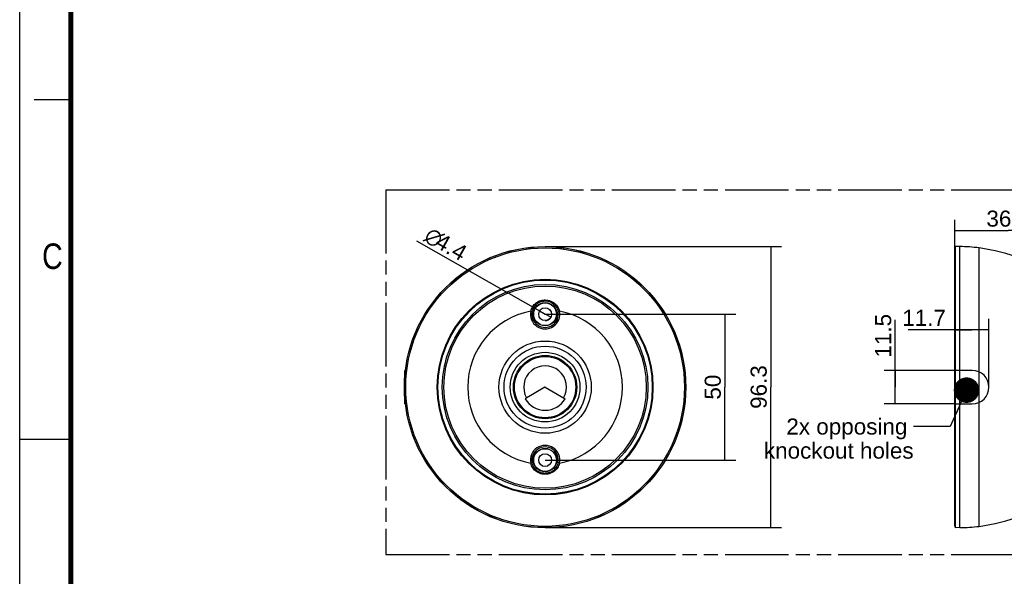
# Model space of a CAD drawing. Header units: millimetres. Extents: x 0 to 210, y 0 to 297.
# Tile 2 of 4: x 0 to 135, y 130 to 206. Entities that reach past the tile are written whole.
import ezdxf
from ezdxf.enums import TextEntityAlignment as Align

# ---------------------------------------------------------------- set-up
doc = ezdxf.new("R2010")
doc.units = ezdxf.units.MM
doc.header["$LTSCALE"] = 19.36
doc.linetypes.add('PHANTOM', pattern=[0.8, 0.45, -0.05, 0.1, -0.05, 0.1, -0.05])
doc.layers.get('0').update_dxf_attribs({"linetype": 'CONTINUOUS'})
for name, color, linetype in [('DEFAULT_3', 7, 'PHANTOM'), ('Z_CURVE', 7, 'CONTINUOUS'), ('Z_DIM_2D', 7, 'CONTINUOUS'), ('Z_NOTICE', 7, 'CONTINUOUS')]:
    doc.layers.add(name, color=color, linetype=linetype)
doc.styles.get("Standard").update_dxf_attribs({"font": 'txt', "width": 0.7})
doc.styles.add('TEXTSTYLE_2', font='txt', dxfattribs={"width": 0.75})
doc.styles.add('TEXTSTYLE_3', font='helveticaneueltw1g-ltcn.otf')
doc.styles.add('TEXTSTYLE_4', font='gdt', dxfattribs={"width": 0.7})
doc.dimstyles.new('DIMSTYLE_1', dxfattribs={"dimtxt": 2.2, "dimasz": 3.5, "dimexe": 1.5, "dimexo": 0, "dimgap": 0.55, "dimtad": 1, "dimdec": 1, "dimlfac": 2.5, "dimdsep": 46, "dimtxsty": 'TEXTSTYLE_3', "dimcen": 0.09, "dimclrt": 5, "dimadec": 0, "dimazin": 0, "dimtp": 0.3, "dimtm": 0.3, "dimtfac": 1, "dimtdec": 1, "dimtofl": 0, "dimtmove": 0, "dimatfit": 3, "dimfxl": 0, "dimtolj": 1, "dimarcsym": 0})
doc.dimstyles.new('DIMSTYLE_2', dxfattribs={"dimtxt": 2.2, "dimasz": 3.5, "dimexe": 1.5, "dimexo": 0, "dimgap": 0.55, "dimtad": 1, "dimdec": 3, "dimlfac": 2.5, "dimdsep": 46, "dimtxsty": 'TEXTSTYLE_3', "dimcen": 0.09, "dimclrt": 5, "dimadec": 0, "dimazin": 0, "dimtp": 0.3, "dimtm": 0.3, "dimtfac": 1, "dimtdec": 3, "dimtofl": 0, "dimtmove": 0, "dimatfit": 3, "dimfxl": 0, "dimtolj": 1, "dimarcsym": 0})
doc.dimstyles.new('DIMSTYLE_3', dxfattribs={"dimtxt": 2.2, "dimasz": 3.5, "dimexe": 1.5, "dimexo": 0, "dimgap": 0.55, "dimtad": 1, "dimdec": 3, "dimlfac": 2.5, "dimdsep": 46, "dimtxsty": 'TEXTSTYLE_3', "dimcen": 0.09, "dimclrt": 5, "dimadec": 0, "dimazin": 0, "dimtp": 0.2, "dimtm": 0.2, "dimtfac": 1, "dimtdec": 3, "dimtofl": 0, "dimtmove": 0, "dimatfit": 3, "dimfxl": 0, "dimtolj": 1, "dimarcsym": 0})
doc.dimstyles.new('DIMSTYLE_4', dxfattribs={"dimtxt": 2.2, "dimasz": 3.5, "dimexe": 1.5, "dimexo": 0, "dimtad": 1, "dimdec": 3, "dimlfac": 2.5, "dimdsep": 46, "dimtxsty": 'TEXTSTYLE_3', "dimcen": 0.09, "dimclrt": 5, "dimadec": 0, "dimazin": 0, "dimtp": 0.1, "dimtm": 0.1, "dimtfac": 1, "dimtdec": 3, "dimtmove": 0, "dimatfit": 2, "dimfxl": 0, "dimtolj": 1, "dimarcsym": 0})
doc.dimstyles.get("Standard").update_dxf_attribs({"dimtxt": 3.5, "dimasz": 3.5, "dimexe": 1.5, "dimexo": 0, "dimtad": 1, "dimdec": 3, "dimdsep": 46, "dimtxsty": 'Standard', "dimcen": 0.09, "dimclrt": 5, "dimadec": 0, "dimazin": 0, "dimtol": 1, "dimtp": 0.001, "dimtm": 0.001, "dimtfac": 1, "dimtdec": 3, "dimtofl": 0, "dimtmove": 0, "dimatfit": 3, "dimfxl": 0, "dimtolj": 1, "dimarcsym": 0})

# ---------------------------------------------------------------- blocks, each defined once
blk = doc.blocks.new('*D2')
at = {"layer": 'Z_DIM_2D', "color": 2, "linetype": 'Continuous'}
for p, q in [((71.95, 174.91), (104.35, 174.91)), ((102.85, 174.91), (102.85, 155.65)), ((102.85, 136.38), (102.85, 155.65)), ((71.95, 136.38), (104.35, 136.38))]:
    blk.add_line(p, q, dxfattribs=at)
at = {"layer": 'Z_DIM_2D', "color": 5, "linetype": 'Continuous', "style": 'TEXTSTYLE_3'}
blk.add_text('96.3', height=2.2, rotation=90, dxfattribs=at).set_placement((102.3, 155.65), align=Align.CENTER)
blk = doc.blocks.new('_NONE')
blk = doc.blocks.new('*D3')
at = {"layer": 'Z_DIM_2D', "color": 2, "linetype": 'Continuous'}
for p, q in [((71.95, 165.64), (98.06, 165.64)), ((96.56, 165.64), (96.56, 155.64)), ((96.56, 145.64), (96.56, 155.64)), ((71.95, 145.64), (98.06, 145.64))]:
    blk.add_line(p, q, dxfattribs=at)
at = {"layer": 'Z_DIM_2D', "color": 5, "linetype": 'Continuous', "style": 'TEXTSTYLE_3'}
blk.add_text('50', height=2.2, rotation=90, dxfattribs=at).set_placement((96.01, 155.64), align=Align.CENTER)
blk = doc.blocks.new('*D4')
at = {"layer": 'Z_DIM_2D', "color": 2, "linetype": 'Continuous'}
for p, q in [((128.06, 164.99), (128.06, 155.64)), ((132.74, 155.64), (132.74, 164.99)), ((130.4, 163.49), (121.67, 163.49)), ((128.06, 163.49), (130.4, 163.49)), ((132.74, 163.49), (130.4, 163.49))]:
    blk.add_line(p, q, dxfattribs=at)
at = {"layer": 'Z_DIM_2D', "color": 5, "linetype": 'Continuous', "style": 'TEXTSTYLE_3'}
blk.add_text('11.7', height=2.2, dxfattribs=at).set_placement((126.84, 164.04), align=Align.RIGHT)
blk = doc.blocks.new('*D5')
at = {"layer": 'Z_DIM_2D', "color": 2, "linetype": 'Continuous'}
for p, q in [((119.9, 155.64), (119.9, 164.86)), ((128.06, 157.94), (118.4, 157.94)), ((119.9, 157.94), (119.9, 155.64)), ((119.9, 153.34), (119.9, 155.64)), ((128.06, 153.34), (118.4, 153.34))]:
    blk.add_line(p, q, dxfattribs=at)
at = {"layer": 'Z_DIM_2D', "color": 5, "linetype": 'Continuous', "style": 'TEXTSTYLE_3'}
blk.add_text('11.5', height=2.2, rotation=90, dxfattribs=at).set_placement((119.35, 159.69))
blk = doc.blocks.new('*D6')
at = {"layer": 'Z_DIM_2D', "color": 2, "linetype": 'Continuous'}
for p, q in [((128.06, 155.64), (128.06, 178.59)), ((142.7, 169.66), (142.7, 178.59)), ((128.06, 177.09), (135.38, 177.09)), ((142.7, 177.09), (135.38, 177.09))]:
    blk.add_line(p, q, dxfattribs=at)
at = {"layer": 'Z_DIM_2D', "color": 5, "linetype": 'Continuous', "style": 'TEXTSTYLE_3'}
blk.add_text('36.6', height=2.2, dxfattribs=at).set_placement((135.38, 177.64), align=Align.CENTER)
blk = doc.blocks.new('*D7')
at = {"layer": 'Z_DIM_2D', "color": 2, "linetype": 'Continuous'}
for p, q in [((71.95, 165.64), (54.37, 175.64)), ((71.19, 166.08), (71.95, 165.64)), ((72.72, 165.21), (71.95, 165.64))]:
    blk.add_line(p, q, dxfattribs=at)
at = {"layer": 'Z_DIM_2D', "color": 5, "linetype": 'Continuous'}
for s, style, p in [('n', 'TEXTSTYLE_4', (57.19, 174.66)), ('4.4', 'TEXTSTYLE_3', (60.41, 172.84))]:
    blk.add_text(s, height=2.2, rotation=-29.6209, dxfattribs=dict(at, style=style)).set_placement(p, align=Align.RIGHT)

msp = doc.modelspace()

# ---------------------------------------------------------------- linework, layer by layer
at = {"color": 2, "linetype": 'Continuous'}
for p, q in [((0, 0), (0, 297)), ((7, 195), (2, 195)), ((0, 148.5), (7, 148.5))]:
    msp.add_line(p, q, dxfattribs=at)
at = {"color": 7, "linetype": 'Continuous'}
for p, q in [((128.06024, 136.58112), (128.06024, 174.70102)), ((128.74024, 174.90103), (128.14024, 174.9115)), ((128.14024, 136.37057), (128.14024, 174.91135)), ((128.74024, 136.38103), (128.74024, 174.90103)), ((71.93314, 155.62948), (69.20676, 154.0554)), ((71.97314, 155.62948), (74.69953, 154.0554)), ((128.74024, 136.38103), (128.14024, 136.37055))]:
    msp.add_line(p, q, dxfattribs=at)
at = {"color": 9, "linetype": 'Continuous'}
for p, q in [((131.38648, 136.56027), (131.38648, 174.72178)), ((69.98572, 166.05684), (70.18136, 166.01549)), ((73.92057, 166.05684), (73.72492, 166.01549)), ((69.98572, 145.22521), (70.18136, 145.26656)), ((73.92057, 145.22521), (73.72492, 145.26656))]:
    msp.add_line(p, q, dxfattribs=at)
at = {"color": 7, "linetype": 'Continuous', "const_width": 0.7}
msp.add_lwpolyline([(7, 7), (7, 290)], dxfattribs=at)
at = {"color": 9, "linetype": 'Continuous'}
for points in [[(69.98572, 166.05684), (70.0336, 166.22695), (70.09602, 166.39119), (70.17488, 166.55084), (70.26577, 166.70042), (70.36504, 166.83498), (70.47007, 166.9553), (70.577, 167.06014), (70.68501, 167.15144), (70.79217, 167.23036), (70.89826, 167.29827), (71.00273, 167.35669), (71.10502, 167.40637), (71.20457, 167.44826), (71.30113, 167.48312), (71.39436, 167.51178), (71.48421, 167.53487), (71.57056, 167.55309), (71.6535, 167.56697), (71.73306, 167.57708), (71.80941, 167.58381), (71.88282, 167.58776), (71.95314, 167.58881)], [(70.18136, 166.01549), (70.22276, 166.1753), (70.2783, 166.33033), (70.34815, 166.48075), (70.42951, 166.62126), (70.51843, 166.74791), (70.61269, 166.86092), (70.70897, 166.95947), (70.80615, 167.04528), (70.90286, 167.1194), (70.99853, 167.18326), (71.09293, 167.23814), (71.18535, 167.28482), (71.2754, 167.32417), (71.36273, 167.35694), (71.44712, 167.38385), (71.52844, 167.40555), (71.60664, 167.42266), (71.68173, 167.43571), (71.75379, 167.44519), (71.82294, 167.45153), (71.88948, 167.45511), (71.95314, 167.45623)], [(71.95314, 167.58881), (72.14981, 167.57952), (72.34503, 167.55129), (72.53868, 167.50396), (72.72782, 167.43785), (72.91062, 167.35281), (73.08403, 167.25049), (73.24617, 167.13101), (73.39281, 166.99972), (73.51855, 166.86327), (73.62764, 166.7193), (73.72263, 166.56792), (73.80296, 166.40775), (73.86889, 166.23701), (73.92057, 166.05684)], [(71.95314, 167.45623), (72.13076, 167.44747), (72.30809, 167.42099), (72.48338, 167.37659), (72.65453, 167.31441), (72.8198, 167.23463), (72.97637, 167.13836), (73.12282, 167.02634), (73.25458, 166.90267), (73.36733, 166.77415), (73.46526, 166.63901), (73.54982, 166.49652), (73.62151, 166.34591), (73.68055, 166.18486), (73.72492, 166.01549)], [(71.95314, 143.69324), (71.75648, 143.70253), (71.56125, 143.73076), (71.36761, 143.77809), (71.17846, 143.8442), (70.99567, 143.92925), (70.82225, 144.03156), (70.66012, 144.15104), (70.51347, 144.28233), (70.38773, 144.41879), (70.27864, 144.56276), (70.18366, 144.71413), (70.10332, 144.87431), (70.0374, 145.04505), (69.98572, 145.22521)], [(71.95314, 143.82582), (71.77552, 143.83459), (71.5982, 143.86107), (71.42291, 143.90546), (71.25176, 143.96765), (71.08648, 144.04743), (70.92992, 144.14369), (70.78346, 144.25572), (70.65171, 144.37938), (70.53896, 144.5079), (70.44103, 144.64304), (70.35646, 144.78554), (70.28478, 144.93614), (70.22573, 145.0972), (70.18136, 145.26656)], [(73.72492, 145.26656), (73.68352, 145.10676), (73.62798, 144.95173), (73.55814, 144.8013), (73.47677, 144.6608), (73.38785, 144.53414), (73.29359, 144.42114), (73.19732, 144.32259), (73.10014, 144.23677), (73.00342, 144.16265), (72.90776, 144.0988), (72.81335, 144.04392), (72.72094, 143.99723), (72.63089, 143.95788), (72.54356, 143.92511), (72.45917, 143.89821), (72.37785, 143.8765), (72.29965, 143.8594), (72.22455, 143.84635), (72.15249, 143.83687), (72.08335, 143.83053), (72.01681, 143.82694), (71.95314, 143.82582)], [(73.92057, 145.22521), (73.87269, 145.05511), (73.81027, 144.89086), (73.73141, 144.73122), (73.64052, 144.58163), (73.54124, 144.44707), (73.43622, 144.32675), (73.32929, 144.22191), (73.22127, 144.13061), (73.11411, 144.0517), (73.00803, 143.98379), (72.90356, 143.92536), (72.80127, 143.87569), (72.70172, 143.83379), (72.60516, 143.79893), (72.51193, 143.77027), (72.42208, 143.74719), (72.33572, 143.72896), (72.25278, 143.71509), (72.17323, 143.70498), (72.09688, 143.69825), (72.02346, 143.6943), (71.95314, 143.69324)]]:
    msp.add_lwpolyline(points, dxfattribs=at)
at = {"color": 7, "linetype": 'Continuous'}
for centre, radius in [((71.95314, 155.64103), 19.27047), ((71.95314, 155.64103), 19.26), ((71.95314, 165.64103), 0.88), ((71.95314, 155.64103), 4.2), ((71.95314, 145.64103), 0.88)]:
    msp.add_circle(centre, radius, dxfattribs=at)
at = {"color": 9, "linetype": 'Continuous'}
for centre, radius in [((71.95314, 155.64103), 19.08075), ((71.95314, 155.64103), 14.77619), ((71.95314, 155.64103), 14.67049), ((71.95314, 155.64103), 14.07701), ((71.95314, 155.64103), 13.85575), ((71.95314, 165.64103), 1.60069), ((71.95314, 165.64103), 1.56069), ((71.95314, 155.64103), 6.31955), ((71.95314, 155.64103), 5.61749), ((71.95314, 155.64103), 4.77501), ((71.95314, 155.64103), 4.34), ((71.95314, 145.64103), 1.60069), ((71.95314, 145.64103), 1.56069)]:
    msp.add_circle(centre, radius, dxfattribs=at)
at = {"color": 7, "linetype": 'Continuous'}
for centre, radius, start, end in [((128.14024, 174.70103), 0.08, 90, 180), ((128.74024, 155.27797), 19.62306, 82.2498668, 90), ((127.97199, 149.63307), 25.32, 55.1708829, 82.2498668), ((71.95314, 155.64103), 2.92999, 330, 210), ((71.95314, 155.59484), 0.04, 60, 120), ((71.95314, 155.64103), 3.17125, 210, 330), ((127.97199, 161.64899), 25.32, 277.7501332, 304.8291171), ((128.14024, 136.58103), 0.08, 180, 270), ((128.74024, 156.00409), 19.62306, 270, 277.7501332)]:
    msp.add_arc(centre, radius, start, end, dxfattribs=at)
at = {"color": 9, "linetype": 'Continuous'}
for centre, radius, start, end in [((71.95314, 155.64103), 10.6, 100.6964797, 259.3035203), ((71.95314, 165.64103), 2.01089, 168.0661302, 11.9338698), ((71.95314, 165.64103), 1.81092, 168.0661303, 11.9338697), ((71.95314, 155.64103), 10.6, 280.6964797, 79.3035203), ((71.95314, 145.64103), 2.01089, 348.0661302, 191.9338698), ((71.95314, 145.64103), 1.81092, 348.0661303, 191.9338697)]:
    msp.add_arc(centre, radius, start, end, dxfattribs=at)
at = {"layer": 'DEFAULT_3', "color": 91, "linetype": 'PHANTOM', "true_color": 0x80ff80}
for p, q in [((50.12864, 182.68), (50.12864, 132.68)), ((50.12864, 182.68), (150.12864, 182.68)), ((50.12864, 132.68), (150.12864, 132.68))]:
    msp.add_line(p, q, dxfattribs=at)
at = {"layer": 'Z_CURVE', "color": 4, "linetype": 'Continuous'}
for p, q in [((52.68267, 157.94103), (52.68267, 153.34103)), ((128.06024, 157.94103), (128.06024, 153.34103)), ((130.44024, 157.94103), (128.06024, 157.94103)), ((128.06024, 153.34103), (130.44024, 153.34103))]:
    msp.add_line(p, q, dxfattribs=at)
msp.add_arc((130.44024, 155.64103), 2.3, 270, 90, dxfattribs=at)
at = {"layer": 'Z_DIM_2D', "color": 2, "linetype": 'Continuous'}
msp.add_arc((71.95314, 165.64103), 0.88, 270, 330.3791069, dxfattribs=at)

# ---------------------------------------------------------------- texts
at = {"color": 5, "linetype": 'Continuous', "style": 'TEXTSTYLE_2', "width": 0.833333}
msp.add_text('C', height=3.5, dxfattribs=at).set_placement((3.07017, 171.83363))
at = {"layer": 'Z_NOTICE', "color": 5, "linetype": 'Continuous', "style": 'TEXTSTYLE_3'}
for s, p in [('2x opposing ', (122.41944, 149.14118)), ('knockout holes', (122.41944, 145.84118))]:
    msp.add_text(s, height=2.2, dxfattribs=at).set_placement(p, align=Align.RIGHT)

# ---------------------------------------------------------------- dimensions: what is measured, and where the dimension line sits
at = {"layer": 'Z_DIM_2D', "color": 2, "linetype": 'Continuous'}
for base, p2, dimstyle, picture, middle in [((142.70024, 177.09476), (142.70024, 169.65957), 'DIMSTYLE_2', '*D6', (135.38024, 177.09476)), ((132.74024, 163.48953), (132.74024, 155.64103), 'DIMSTYLE_3', '*D4', (124.30265, 163.48953))]:
    dim = msp.add_linear_dim(base=base, p1=(128.06024, 155.64103), p2=p2, dimstyle=dimstyle, override={"dimblk1": 'NONE', "dimblk2": 'NONE', "dimsah": 1}, dxfattribs=at)
    dim.commit()
    dim.dimension.update_dxf_attribs({"geometry": picture, "text_midpoint": middle, "dimtype": 160})
dim = msp.add_diameter_dim_2p(p1=(71.18815, 166.07598), p2=(72.71814, 165.20608), text='%%c<>', dimstyle='DIMSTYLE_4', override={"dimpost": '<>', "dimblk1": 'NONE', "dimblk2": 'NONE', "dimsah": 1}, dxfattribs=at)
dim.commit()
dim.dimension.update_dxf_attribs({"geometry": '*D7', "text_midpoint": (58.06891, 175.43312), "dimtype": 163})
for base, p1, p2, dimstyle, picture, middle in [((102.85024, 136.38103), (71.95314, 174.9115), (71.95314, 136.38103), 'DIMSTYLE_1', '*D2', (102.85024, 155.64216)), ((96.55571, 145.64103), (71.95314, 165.64103), (71.95314, 145.64103), 'DIMSTYLE_2', '*D3', (96.55571, 155.64103)), ((119.90379, 153.34103), (128.06024, 157.94103), (128.06024, 153.34103), 'DIMSTYLE_3', '*D5', (119.90379, 162.32112))]:
    dim = msp.add_linear_dim(base=base, p1=p1, p2=p2, angle=270, dimstyle=dimstyle, override={"dimblk1": 'NONE', "dimblk2": 'NONE', "dimsah": 1}, dxfattribs=at)
    dim.commit()
    dim.dimension.update_dxf_attribs({"geometry": picture, "text_midpoint": middle, "dimtype": 160})

# ---------------------------------------------------------------- leaders
at = {"layer": 'Z_NOTICE', "color": 2, "linetype": 'Continuous'}
msp.add_leader([(129.66936, 155.22738), (127.41944, 150.24118), (122.41944, 150.24118)], dimstyle='Standard', override={"dimtad": 0, "dimldrblk": 'DOT'}, dxfattribs=at)

doc.saveas('drawing.dxf')
